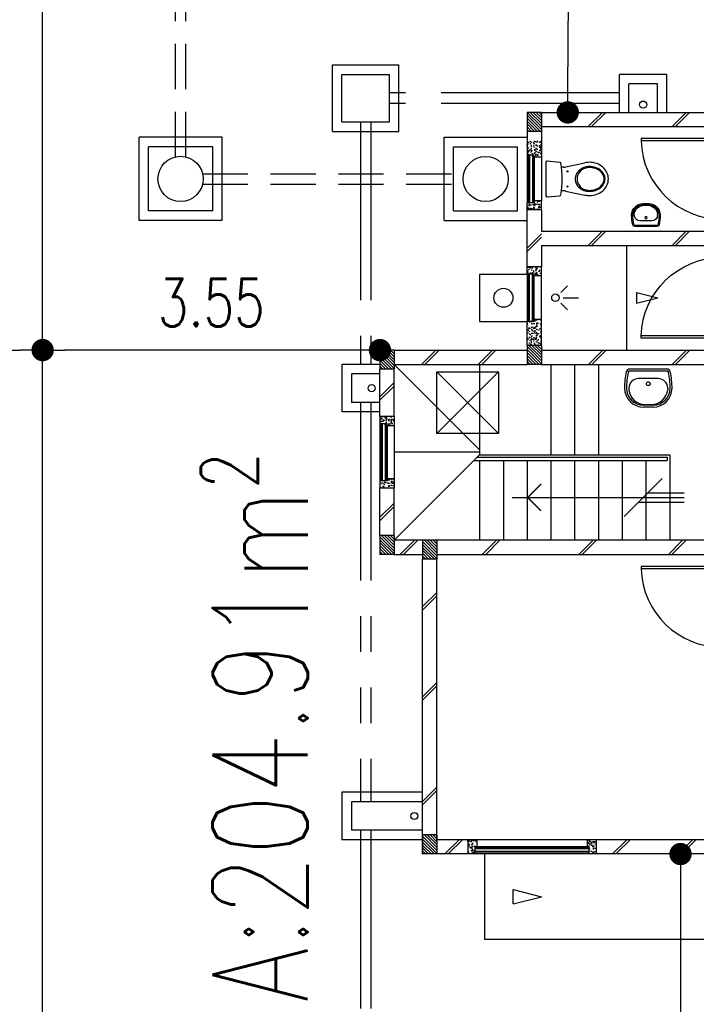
# Model space of a CAD drawing. Header units: millimetres. Extents: x 301 to 1479, y 491 to 1341.
# Tile 135 of 256: x 373 to 380, y 683 to 693. Entities that reach past the tile are written whole.
import ezdxf

# ---------------------------------------------------------------- set-up
doc = ezdxf.new("R2010")
doc.units = ezdxf.units.MM
doc.header["$LTSCALE"] = 1.5
doc.header["$MEASUREMENT"] = 0
for name, pattern in [('HIDDEN', [0.375, 0.25, -0.125]), ('HIDDEN2', [4.7625, 3.175, -1.5875]), ('PHANTOM2', [1.25, 0.625, -0.125, 0.125, -0.125, 0.125, -0.125])]:
    doc.linetypes.add(name, pattern=pattern)
for name, color, linetype in [('Blk', 7, 'Continuous'), ('Block', 46, 'Continuous'), ('boundary', 3, 'Continuous'), ('BULUS', 2, 'Continuous'), ('BWCN', 4, 'Continuous'), ('DIM', 6, 'Continuous'), ('DOOR', 3, 'Continuous'), ('Ele', 8, 'Continuous'), ('HATCH', 7, 'Continuous'), ('Hatch Col. C1 GF Ext.', 84, 'Continuous'), ('Hatch Stub Col', 251, 'Continuous'), ('Kerb', 251, 'Continuous'), ('P. Gully trap', 42, 'Continuous'), ('P. Sewr Manhole', 49, 'Continuous'), ('Paving Block', 251, 'Continuous'), ('PVC Pipe 110', 69, 'Continuous'), ('PVC RWP 75', 77, 'Continuous'), ('PVC Sewer Pipe 110', 24, 'Continuous'), ('SANIT', 8, 'Continuous'), ('TEXT', 7, 'Continuous'), ('WINDOW', 1, 'Continuous')]:
    doc.layers.add(name, color=color, linetype=linetype)
doc.styles.add('RS1', font='romans.shx', dxfattribs={"width": 0.75, "height": 0.5})
doc.styles.add('RS2', font='romans.shx', dxfattribs={"width": 0.75, "height": 1})
doc.dimstyles.new('Souillac5', dxfattribs={"dimscale": 0.5, "dimtxt": 0.5, "dimasz": 0.47, "dimexe": 0, "dimexo": 1, "dimgap": 0.5, "dimtad": 1, "dimzin": 0, "dimdsep": 46, "dimtxsty": 'RS1', "dimblk": 'DOT', "dimcen": 3, "dimse1": 1, "dimse2": 1, "dimclrd": 6, "dimclre": 6, "dimclrt": 7, "dimaunit": 1, "dimadec": 0, "dimazin": 0, "dimtfac": 1, "dimtofl": 0, "dimtmove": 1, "dimatfit": 3, "dimfxl": 1, "dimtolj": 1, "dimtzin": 0, "dimlwe": -1, "dimarcsym": 0})
pattern_1 = [(50, (427.129014, 162.062746), (0.071726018, -0.0062752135), [0.0075, -0.0825]), (355, (427.129014, 162.062746), (-0.013875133, 0.075219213), [0.006, -0.066]), (100.451444, (427.13499, 162.06222), (0.057850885, 0.068943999), [0.006374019, -0.070114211]), (46.1842, (427.12901, 162.08275), (0.106724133, -0.016551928), [0.01125, -0.12375]), (96.635635, (427.13791, 162.08137), (0.093466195, 0.09741186), [0.009561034, -0.105171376]), (351.184164, (427.12901, 162.08275), (0.093466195, 0.09741186), [0.009, -0.099]), (21, (427.139014, 162.077746), (0.059690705, -0.040261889), [0.0075, -0.0825]), (326, (427.139014, 162.077746), (0.024331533, 0.072515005), [0.006, -0.066]), (71.451445, (427.14399, 162.07439), (0.084022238, 0.032253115), [0.006374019, -0.070114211]), (37.5, (427.129014, 162.062746), (0.0012159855, 0.0332893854), [0, -0.0652, 0, -0.067, 0, -0.06625]), (7.5, (427.129014, 162.062746), (0.0263069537, 0.0394411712), [0, -0.0382, 0, -0.0637, 0, -0.02525]), (327.5, (427.106714, 162.062746), (0.0533822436, -0.0022554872), [0, -0.025, 0, -0.078, 0, -0.1035]), (317.5, (427.096714, 162.062746), (0.058318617, 0.010010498), [0, -0.0325, 0, -0.0518, 0, -0.0735])]
pattern_2 = [(50, (427.129014, 161.862746), (0.071726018, -0.0062752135), [0.0075, -0.0825]), (355, (427.129014, 161.862746), (-0.013875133, 0.075219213), [0.006, -0.066]), (100.451444, (427.13499, 161.86222), (0.057850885, 0.068943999), [0.006374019, -0.070114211]), (46.1842, (427.12901, 161.88275), (0.106724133, -0.016551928), [0.01125, -0.12375]), (96.635635, (427.13791, 161.88137), (0.093466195, 0.09741186), [0.009561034, -0.105171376]), (351.184164, (427.12901, 161.88275), (0.093466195, 0.09741186), [0.009, -0.099]), (21, (427.139014, 161.877746), (0.059690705, -0.040261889), [0.0075, -0.0825]), (326, (427.139014, 161.877746), (0.024331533, 0.072515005), [0.006, -0.066]), (71.451445, (427.14399, 161.87439), (0.084022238, 0.032253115), [0.006374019, -0.070114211]), (37.5, (427.129014, 161.862746), (0.0012159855, 0.0332893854), [0, -0.0652, 0, -0.067, 0, -0.06625]), (7.5, (427.129014, 161.862746), (0.0263069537, 0.0394411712), [0, -0.0382, 0, -0.0637, 0, -0.02525]), (327.5, (427.106714, 161.862746), (0.0533822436, -0.0022554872), [0, -0.025, 0, -0.078, 0, -0.1035]), (317.5, (427.096714, 161.862746), (0.058318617, 0.010010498), [0, -0.0325, 0, -0.0518, 0, -0.0735])]

# ---------------------------------------------------------------- blocks, each defined once
blk = doc.blocks.new('WC')
at = {"layer": 'SANIT'}
for p, q in [((-179, 0), (179, 0)), ((-189, -11), (-178, -142)), ((189, -11), (178, -142)), ((-127, -205), (-170, -408)), ((-125, -185), (-125, -161)), ((125, -185), (125, -161)), ((127, -205), (170, -408))]:
    blk.add_line(p, q, dxfattribs=at)
for points in [[(130, -455, 0.086378), (120, -397, 0.092622), (92, -349, 0.103078), (49, -316, 0.111925), (0, -305, 0.111925), (-49, -316, 0.103078), (-92, -349, 0.092622), (-120, -397, 0.086378), (-130, -455, 0.086378)], [(-175, -455, 0.087147), (-161, -533, 0.093047), (-124, -596, 0.102819), (-66, -640, 0.110985), (0, -655, 0.110985), (66, -640, 0.102819), (124, -596, 0.093047), (161, -533, 0.087147), (175, -455, 0.052217), (170, -408, 0.093047)], [(-170, -408, 0.052217), (-175, -455, 0.087147)], [(120, -455, 0.091554), (111, -405, 0.095342), (85, -363, 0.101238), (45, -335, 0.105842), (0, -325, 0.105842), (-45, -335, 0.101238), (-85, -363, 0.095342), (-111, -405, 0.091554), (-120, -455, 0.091554)], [(-130, -455, 0.079027), (-120, -520, 0.088191), (-92, -572, 0.105253), (-48, -608, 0.121599), (0, -620, 0.121599), (48, -608, 0.105253), (92, -572, 0.088191), (120, -520, 0.079027), (130, -455, 0.079027)], [(-120, -455, 0.077736), (-110, -516, 0.087342), (-85, -565, 0.105569), (-44, -599, 0.12344), (0, -610, 0.12344), (44, -599, 0.105569), (85, -565, 0.087342), (110, -516, 0.077736), (120, -455, 0.077736)]]:
    blk.add_lwpolyline(points, format="xyb", dxfattribs=at)
for centre in [(-80, -225), (80, -225)]:
    blk.add_circle(centre, 6, dxfattribs=at)
for centre, radius, start, end in [((-179, -10), 10, 90, 185.0425), ((179, -10), 10, 354.9575, 90), ((-163, -140), 15, 185.0425, 259.608), ((0, 746), 916, 259.608, 280.392), ((-225, -185), 100, 348.0437, 0), ((225, -185), 100, 180, 191.9563), ((163, -140), 15, 280.392, 354.9575)]:
    blk.add_arc(centre, radius, start, end, dxfattribs=at)
blk = doc.blocks.new('Wh1')
at = {"layer": 'SANIT'}
for p, q in [((197, 0), (-197, 0)), ((197, -20), (-197, -20)), ((105, -100), (-105, -100)), ((-205, -200), (-205, -217)), ((205, -200), (205, -217)), ((50, -380), (-50, -380)), ((50, -400), (-50, -400)), ((-30, -373), (30, -373))]:
    blk.add_line(p, q, dxfattribs=at)
blk.add_circle((0, -154), 20, dxfattribs=at)
for centre, radius, start, end in [((0, -200), 250, 180, 180), ((0, -200), 250, 0, 0), ((-197, -35), 35, 90, 167.7776), ((197, -35), 35, 12.2224, 90), ((567, -201), 817, 167.7776, 179.9598), ((567, -201), 797, 167.7776, 179.9598), ((-197, -35), 15, 90, 167.7776), ((-105, -200), 100, 90, 180), ((105, -200), 100, 0, 90), ((197, -35), 15, 12.2224, 90), ((-567, -201), 797, 0.0402, 12.2224), ((-567, -201), 817, 0.0402, 12.2224), ((-50, -200), 200, 180, 270), ((-50, -200), 180, 180, 270), ((50, -200), 180, 270, 0), ((50, -200), 200, 270, 0), ((-30, -197), 176, 186.7076, 270.013), ((30, -197), 176, 269.987, 353.2924)]:
    blk.add_arc(centre, radius, start, end, dxfattribs=at)
blk = doc.blocks.new('Dr900')
at = {"layer": 'DOOR'}
for p, q in [((-50, 0), (-50, 850)), ((-25, 850), (-50, 850)), ((-25, 0), (-25, 850)), ((-25, 0), (-50, 0))]:
    blk.add_line(p, q, dxfattribs=at)
blk.add_arc((-24, 0), 851, 91.728, 179.9822, dxfattribs=at)
blk = doc.blocks.new('SSSU-D3')
at = {"layer": 'HATCH'}
h = blk.add_hatch(dxfattribs=at)
h.set_pattern_fill('ANSI31', color=256, scale=0.175, angle=630)
h.set_pattern_definition([(315, (-126.973914, 34.886787), (0.015467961, 0.015467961), [])])
h.paths.add_polyline_path([(-0.45, 5.1), (-0.3, 5.1), (-0.3, 5.3), (-0.45, 5.3)])
h = blk.add_hatch(dxfattribs=at)
h.set_pattern_fill('ANSI31', color=256, scale=0.175, angle=630)
h.set_pattern_definition([(315, (-125.423914, 34.936787), (0.015467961, 0.015467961), [])])
h.paths.add_polyline_path([(1.1, 5.15), (1.25, 5.15), (1.25, 5.35), (1.1, 5.35)])
h = blk.add_hatch(dxfattribs=at)
h.set_pattern_fill('ANSI31', color=256, scale=0.175, angle=630)
h.set_pattern_definition([(315, (-126.973914, 32.936787), (0.015467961, 0.015467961), [])])
h.paths.add_polyline_path([(-0.45, 3.15), (-0.3, 3.15), (-0.3, 3.35), (-0.45, 3.35)])
h = blk.add_hatch(dxfattribs=at)
h.set_pattern_fill('ANSI31', color=256, scale=0.175, angle=630)
h.set_pattern_definition([(315, (-126.523914, 32.886787), (0.015467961, 0.015467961), [])])
h.paths.add_polyline_path([(0, 3.1), (0.15, 3.1), (0.15, 3.3), (0, 3.3)])
h = blk.add_hatch(dxfattribs=at)
h.set_pattern_fill('ANSI31', color=256, scale=0.175, angle=630)
h.set_pattern_definition([(315, (-126.523914, 29.786787), (0.015467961, 0.015467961), [])])
h.paths.add_polyline_path([(0, 0), (0.15, 0), (0.15, 0.2), (0, 0.2)])
at = {"layer": 'Hatch Col. C1 GF Ext.'}
h = blk.add_hatch(dxfattribs=at)
h.set_pattern_fill('ANSI31', color=256, scale=0.175, angle=-90)
h.set_pattern_definition([(315, (448.28546, 157.028336), (0.0154679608, 0.0154679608), [])])
h.paths.add_polyline_path([(1.1, 7.6), (1.25, 7.6), (1.25, 7.8), (1.1, 7.8)])
at = {"layer": 'Hatch Stub Col', "linetype": 'ByBlock'}
h = blk.add_hatch(dxfattribs=at)
h.set_pattern_fill('AR-CONC', color=256, scale=0.01, angle=720)
h.set_pattern_definition(pattern_1)
h.paths.add_polyline_path([(1.175, 7.35), (1.175, 7.33), (1.25, 7.33), (1.25, 7.5), (1.1, 7.5), (1.1, 7.35)])
h = blk.add_hatch(dxfattribs=at)
h.set_pattern_fill('AR-CONC', color=256, scale=0.01, angle=720)
h.set_pattern_definition(pattern_1)
h.paths.add_polyline_path([(1.25, 6.775), (1.25, 6.87), (1.175, 6.87), (1.175, 6.85), (1.1, 6.85), (1.1, 6.775)])
h = blk.add_hatch(dxfattribs=at)
h.set_pattern_fill('AR-CONC', color=256, scale=0.01, angle=720)
h.set_pattern_definition([(50, (427.129014, 162.012746), (0.071726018, -0.0062752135), [0.0075, -0.0825]), (355, (427.129014, 162.012746), (-0.013875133, 0.075219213), [0.006, -0.066]), (100.451444, (427.13499, 162.01222), (0.057850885, 0.068943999), [0.006374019, -0.070114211]), (46.1842, (427.12901, 162.03275), (0.106724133, -0.016551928), [0.01125, -0.12375]), (96.635635, (427.13791, 162.03137), (0.093466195, 0.09741186), [0.009561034, -0.105171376]), (351.184164, (427.12901, 162.03275), (0.093466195, 0.09741186), [0.009, -0.099]), (21, (427.139014, 162.027746), (0.059690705, -0.040261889), [0.0075, -0.0825]), (326, (427.139014, 162.027746), (0.024331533, 0.072515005), [0.006, -0.066]), (71.451445, (427.14399, 162.02439), (0.084022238, 0.032253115), [0.006374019, -0.070114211]), (37.5, (427.129014, 162.012746), (0.0012159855, 0.0332893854), [0, -0.0652, 0, -0.067, 0, -0.06625]), (7.5, (427.129014, 162.012746), (0.0263069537, 0.0394411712), [0, -0.0382, 0, -0.0637, 0, -0.02525]), (327.5, (427.106714, 162.012746), (0.0533822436, -0.0022554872), [0, -0.025, 0, -0.078, 0, -0.1035]), (317.5, (427.096714, 162.012746), (0.058318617, 0.010010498), [0, -0.0325, 0, -0.0518, 0, -0.0735])])
h.paths.add_polyline_path([(1.175, 6.1), (1.175, 6.08), (1.25, 6.08), (1.25, 6.175), (1.1, 6.175), (1.1, 6.1)])
h = blk.add_hatch(dxfattribs=at)
h.set_pattern_fill('AR-CONC', color=256, scale=0.01, angle=720)
h.set_pattern_definition([(50, (466.11162, 47.178006), (0.071726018, -0.0062752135), [0.0075, -0.0825]), (355, (466.11162, 47.17801), (-0.013875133, 0.075219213), [0.006, -0.066]), (100.451444, (466.1176, 47.17748), (0.057850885, 0.068943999), [0.006374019, -0.070114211]), (46.1842, (466.11162, 47.19801), (0.106724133, -0.016551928), [0.01125, -0.12375]), (96.635635, (466.12051, 47.19663), (0.093466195, 0.09741186), [0.009561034, -0.105171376]), (351.184164, (466.11162, 47.19801), (0.093466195, 0.09741186), [0.009, -0.099]), (21, (466.12162, 47.193006), (0.059690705, -0.040261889), [0.0075, -0.0825]), (326, (466.12162, 47.19301), (0.024331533, 0.072515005), [0.006, -0.066]), (71.451445, (466.126594, 47.18965), (0.084022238, 0.032253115), [0.006374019, -0.070114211]), (37.5, (466.11162, 47.178006), (0.0012159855, 0.0332893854), [0, -0.0652, 0, -0.067, 0, -0.06625]), (7.5, (466.11162, 47.178006), (0.0263069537, 0.0394411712), [0, -0.0382, 0, -0.0637, 0, -0.02525]), (327.5, (466.08932, 47.178006), (0.0533822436, -0.0022554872), [0, -0.025, 0, -0.078, 0, -0.1035]), (317.5, (466.07932, 47.178006), (0.058318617, 0.010010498), [0, -0.0325, 0, -0.0518, 0, -0.0735])])
h.paths.add_polyline_path([(1.25, 5.62), (1.175, 5.62), (1.175, 5.6), (1.1, 5.6), (1.1, 5.35), (1.25, 5.35)])
h = blk.add_hatch(dxfattribs=at)
h.set_pattern_fill('AR-CONC', color=256, scale=0.01, angle=720)
h.set_pattern_definition(pattern_2)
h.paths.add_polyline_path([(-0.3, 4.6), (-0.45, 4.6), (-0.45, 4.525), (-0.375, 4.525), (-0.375, 4.505), (-0.3, 4.505)])
h = blk.add_hatch(dxfattribs=at)
h.set_pattern_fill('AR-CONC', color=256, scale=0.01, angle=720)
h.set_pattern_definition(pattern_2)
h.paths.add_polyline_path([(-0.3, 3.945), (-0.375, 3.945), (-0.375, 3.925), (-0.45, 3.925), (-0.45, 3.85), (-0.3, 3.85)])
h = blk.add_hatch(dxfattribs=at)
h.set_pattern_fill('AR-CONC', color=256, scale=0.01, angle=720)
h.set_pattern_definition(pattern_2)
h.paths.add_polyline_path([(0.57, 0.15), (0.475, 0.15), (0.475, 0), (0.55, 0), (0.55, 0.075), (0.57, 0.075)])
h = blk.add_hatch(dxfattribs=at)
h.set_pattern_fill('AR-CONC', color=256, scale=0.01, angle=720)
h.set_pattern_definition(pattern_2)
h.paths.add_polyline_path([(1.825, 0.15), (1.73, 0.15), (1.73, 0.075), (1.75, 0.075), (1.75, 0), (1.825, 0)])
at = {"layer": 'Block', "linetype": 'ByBlock'}
for p, q in [((1.25, 7.8), (3.15, 7.8)), ((1.25, 7.65), (3.15, 7.65)), ((1.1, 6.175), (1.1, 6.775)), ((1.25, 6.775), (1.25, 6.55)), ((1.25, 6.55), (3.3, 6.55)), ((1.25, 6.4), (3.3, 6.4)), ((1.25, 6.4), (1.25, 6.175)), ((-0.3, 5.3), (1.1, 5.3)), ((1.25, 5.3), (3.15, 5.3)), ((-0.45, 4.6), (-0.45, 5.1)), ((-0.3, 5.15), (1.1, 5.15)), ((-0.3, 4.6), (-0.3, 5.1)), ((1.25, 5.15), (3.15, 5.15)), ((-0.45, 3.35), (-0.45, 3.85)), ((-0.3, 3.35), (-0.3, 3.85)), ((0, 3.3), (-0.3, 3.3)), ((3.15, 3.3), (0.15, 3.3)), ((-0.3, 3.15), (0, 3.15)), ((0.15, 3.15), (3.15, 3.15)), ((0, 0), (0, 3.1)), ((0.15, 0.15), (0.15, 3.1)), ((0.475, 0.15), (0.15, 0.15)), ((3.15, 0.15), (1.825, 0.15)), ((0.475, 0), (0.15, 0)), ((3.15, 0), (1.825, 0))]:
    blk.add_line(p, q, dxfattribs=at)
at = {"layer": 'BULUS', "linetype": 'ByBlock'}
for p, q in [((0.575, 4.175), (2.575, 4.175)), ((2.575, 4.175), (2.575, 4.14)), ((0.54, 4.14), (2.575, 4.14))]:
    blk.add_line(p, q, dxfattribs=at)
at = {"layer": 'BWCN'}
for p, q in [((1.25, 7.8), (1.1, 7.8)), ((1.1, 7.8), (1.1, 7.6)), ((1.25, 7.8), (1.25, 7.6)), ((1.25, 7.6), (1.1, 7.6)), ((1.1, 7.6), (1.1, 7.35)), ((1.25, 7.6), (1.25, 7.33)), ((1.175, 7.35), (1.1, 7.35)), ((1.175, 7.33), (1.175, 7.35)), ((1.25, 7.33), (1.175, 7.33)), ((1.1, 6.775), (1.1, 6.85)), ((1.175, 6.85), (1.1, 6.85)), ((1.25, 6.87), (1.175, 6.87)), ((1.175, 6.87), (1.175, 6.85)), ((1.25, 6.775), (1.25, 6.87)), ((1.25, 6.775), (1.1, 6.775)), ((1.1, 6.1), (1.1, 6.175)), ((1.25, 6.175), (1.1, 6.175)), ((1.25, 6.08), (1.25, 6.175)), ((1.175, 6.1), (1.1, 6.1)), ((1.175, 6.08), (1.175, 6.1)), ((1.25, 6.08), (1.175, 6.08)), ((1.175, 5.6), (1.1, 5.6)), ((1.1, 5.35), (1.1, 5.6)), ((1.25, 5.62), (1.175, 5.62)), ((1.175, 5.62), (1.175, 5.6)), ((1.25, 5.35), (1.25, 5.62)), ((-0.3, 5.3), (-0.45, 5.3)), ((-0.45, 5.3), (-0.45, 5.1)), ((-0.3, 5.3), (-0.3, 5.1)), ((1.25, 5.35), (1.1, 5.35)), ((1.1, 5.35), (1.1, 5.15)), ((1.25, 5.35), (1.25, 5.15)), ((-0.3, 5.1), (-0.45, 5.1)), ((1.25, 5.15), (1.1, 5.15)), ((-0.45, 4.6), (-0.45, 4.525)), ((-0.3, 4.6), (-0.3, 4.505)), ((-0.375, 4.525), (-0.45, 4.525)), ((-0.375, 4.505), (-0.375, 4.525)), ((-0.3, 4.505), (-0.375, 4.505)), ((-0.3, 3.945), (-0.375, 3.945)), ((-0.375, 3.945), (-0.375, 3.925)), ((-0.3, 3.945), (-0.3, 3.85)), ((-0.375, 3.925), (-0.45, 3.925)), ((-0.45, 3.925), (-0.45, 3.85)), ((-0.3, 3.35), (-0.45, 3.35)), ((-0.45, 3.35), (-0.45, 3.15)), ((-0.3, 3.35), (-0.3, 3.15)), ((0.15, 3.3), (0, 3.3)), ((0, 3.3), (0, 3.1)), ((0.15, 3.3), (0.15, 3.1)), ((-0.3, 3.15), (-0.45, 3.15)), ((0.15, 3.1), (0, 3.1)), ((0.15, 0.2), (0, 0.2)), ((0, 0.2), (0, 0)), ((0.15, 0.2), (0.15, 0)), ((0.475, 0.15), (0.475, 0)), ((0.57, 0.15), (0.475, 0.15)), ((0.57, 0.15), (0.57, 0.075)), ((1.73, 0.15), (1.73, 0.075)), ((1.825, 0.15), (1.73, 0.15)), ((1.825, 0.15), (1.825, 0)), ((0.15, 0), (0, 0)), ((0.55, 0), (0.475, 0)), ((0.55, 0.075), (0.55, 0)), ((0.57, 0.075), (0.55, 0.075)), ((1.73, 0.075), (1.75, 0.075)), ((1.75, 0.075), (1.75, 0)), ((1.825, 0), (1.75, 0))]:
    blk.add_line(p, q, dxfattribs=at)
at = {"layer": 'BWCN', "linetype": 'ByBlock'}
for p, q in [((-0.3, 4.6), (-0.45, 4.6)), ((-0.45, 3.85), (-0.3, 3.85))]:
    blk.add_line(p, q, dxfattribs=at)
at = {"layer": 'Ele'}
for p, q in [((1.296, 7.8), (2.171, 7.8)), ((1.1, 7.35), (1.1, 6.85)), ((1.11, 7.35), (1.11, 6.85)), ((1.17, 7.35), (1.17, 6.85)), ((1.175, 7.33), (1.175, 6.87)), ((1.25, 7.33), (1.25, 6.87)), ((2.15, 5.3), (2.15, 6.4)), ((1.1, 6.1), (1.1, 5.6)), ((1.11, 5.6), (1.11, 6.1)), ((1.17, 5.6), (1.17, 6.1)), ((1.175, 5.62), (1.175, 6.08)), ((1.25, 5.62), (1.25, 6.08)), ((1.455, 5.907), (1.525, 5.977)), ((1.478, 5.85), (1.639, 5.85)), ((1.455, 5.793), (1.525, 5.723)), ((1.35, 5.15), (1.35, 4.2)), ((1.6, 5.15), (1.6, 4.2)), ((1.85, 5.15), (1.85, 4.2)), ((-0.45, 4.525), (-0.45, 3.925)), ((-0.44, 4.525), (-0.44, 3.925)), ((-0.38, 4.525), (-0.38, 3.925)), ((-0.375, 4.505), (-0.375, 3.945)), ((-0.3, 4.505), (-0.3, 3.945)), ((0.6, 4.2), (2.6, 4.2)), ((2.6, 4.2), (2.6, 3.3)), ((0.6, 4.14), (0.6, 3.3)), ((0.85, 4.14), (0.85, 3.3)), ((1.1, 4.14), (1.1, 3.3)), ((1.35, 4.14), (1.35, 3.3)), ((1.6, 4.14), (1.6, 3.3)), ((1.85, 4.14), (1.85, 3.3)), ((2.1, 4.14), (2.1, 3.3)), ((2.35, 4.14), (2.35, 3.3)), ((2.12, 3.55), (2.52, 3.95)), ((0.941, 3.75), (2.753, 3.75)), ((2.37, 3.8), (2.753, 3.8)), ((2.27, 3.7), (2.753, 3.7)), ((1.73, 0.15), (0.57, 0.15)), ((1.75, 0.07), (0.55, 0.07)), ((1.75, 0.01), (0.55, 0.01)), ((1.73, 0.075), (0.57, 0.075)), ((1.75, 0), (0.55, 0)), ((0.65, 0), (0.65, -0.9)), ((4.3, -0.9), (0.65, -0.9))]:
    blk.add_line(p, q, dxfattribs=at)
at = {"layer": 'Ele', "linetype": 'HIDDEN', "ltscale": 10}
for p, q in [((-0.3, 5.15), (0.6, 4.25)), ((0.6, 5.15), (0.6, 4.2)), ((0.6, 4.225), (-0.3, 4.225)), ((-0.3, 3.3), (0.6, 4.2))]:
    blk.add_line(p, q, dxfattribs=at)
at = {"layer": 'Ele', "linetype": 'ByBlock'}
blk.add_line((0.952, -0.525), (0.952, -0.375), dxfattribs=at)
at = {"layer": 'Ele', "const_width": 0.015}
blk.add_lwpolyline([(1.247, 3.891), (1.105, 3.75), (1.247, 3.609)], dxfattribs=at)
at = {"layer": 'Ele'}
blk.add_circle((1.398, 5.85), 0.04, dxfattribs=at)
at = {"layer": 'HATCH'}
for p, q in [((1.742, 7.65), (1.892, 7.8)), ((1.778, 7.65), (1.928, 7.8)), ((2.625, 7.65), (2.775, 7.8)), ((2.66, 7.65), (2.81, 7.8)), ((1.742, 6.4), (1.892, 6.55)), ((1.778, 6.4), (1.928, 6.55)), ((2.625, 6.4), (2.775, 6.55)), ((2.66, 6.4), (2.81, 6.55)), ((1.1, 6.371), (1.25, 6.521)), ((1.1, 6.336), (1.25, 6.486)), ((-0.012, 5.15), (0.138, 5.3)), ((0.023, 5.15), (0.173, 5.3)), ((0.586, 5.15), (0.736, 5.3)), ((0.622, 5.15), (0.772, 5.3)), ((1.746, 5.15), (1.896, 5.3)), ((1.781, 5.15), (1.931, 5.3)), ((2.628, 5.15), (2.778, 5.3)), ((2.663, 5.15), (2.813, 5.3)), ((-0.45, 4.808), (-0.3, 4.958)), ((-0.45, 4.772), (-0.3, 4.922)), ((-0.45, 3.541), (-0.3, 3.691)), ((-0.45, 3.505), (-0.3, 3.655)), ((-0.236, 3.15), (-0.086, 3.3)), ((-0.201, 3.15), (-0.051, 3.3)), ((0.628, 3.15), (0.778, 3.3)), ((0.664, 3.15), (0.814, 3.3)), ((1.645, 3.15), (1.795, 3.3)), ((1.68, 3.15), (1.83, 3.3)), ((2.586, 3.15), (2.736, 3.3)), ((2.622, 3.15), (2.772, 3.3)), ((0, 2.602), (0.15, 2.752)), ((0, 2.566), (0.15, 2.716)), ((0, 1.653), (0.15, 1.803)), ((0, 1.617), (0.15, 1.767)), ((0, 0.552), (0.15, 0.702)), ((0, 0.517), (0.15, 0.667)), ((0.234, 0), (0.384, 0.15)), ((0.27, 0), (0.42, 0.15)), ((1.998, 0), (2.148, 0.15)), ((2.034, 0), (2.184, 0.15)), ((2.69, 0), (2.84, 0.15)), ((2.725, 0), (2.875, 0.15))]:
    blk.add_line(p, q, dxfattribs=at)
at = {"layer": 'Kerb'}
for p, q in [((-0.95, 8.3), (-0.25, 8.3)), ((-0.95, 7.6), (-0.95, 8.3)), ((-0.25, 7.6), (-0.25, 8.3)), ((-0.85, 8.2), (-0.35, 8.2)), ((-0.85, 7.7), (-0.85, 8.2)), ((-0.35, 7.7), (-0.35, 8.2)), ((2.571, 8.2), (2.071, 8.2)), ((2.071, 7.8), (2.071, 8.2)), ((2.571, 7.8), (2.571, 8.2)), ((2.171, 7.8), (2.171, 8.1)), ((2.471, 8.1), (2.171, 8.1)), ((2.471, 7.8), (2.471, 8.1)), ((-0.85, 7.7), (-0.35, 7.7)), ((-0.95, 7.6), (-0.25, 7.6)), ((-2.985, 6.663), (-2.985, 7.538)), ((-2.11, 7.538), (-2.985, 7.538)), ((-2.11, 6.663), (-2.11, 7.538)), ((0.225, 6.663), (0.225, 7.538)), ((0.225, 7.538), (1.1, 7.538)), ((-2.885, 6.763), (-2.885, 7.438)), ((-2.21, 7.438), (-2.885, 7.438)), ((-2.21, 6.763), (-2.21, 7.438)), ((0.325, 6.763), (0.325, 7.438)), ((0.325, 7.438), (1, 7.438)), ((1, 6.763), (1, 7.438)), ((-2.21, 6.763), (-2.885, 6.763)), ((0.325, 6.763), (1, 6.763)), ((-2.11, 6.663), (-2.985, 6.663)), ((0.225, 6.663), (1.1, 6.663)), ((0.6, 6.1), (1.1, 6.1)), ((0.6, 6.1), (0.6, 5.6)), ((0.6, 5.6), (1.1, 5.6)), ((-0.85, 5.15), (-0.85, 4.65)), ((-0.45, 5.15), (-0.85, 5.15)), ((-0.75, 5.05), (-0.75, 4.75)), ((-0.45, 5.05), (-0.75, 5.05)), ((-0.45, 4.75), (-0.75, 4.75)), ((-0.45, 4.65), (-0.85, 4.65)), ((-0.85, 0.65), (-0.85, 0.15)), ((0, 0.65), (-0.85, 0.65)), ((-0.75, 0.55), (-0.75, 0.25)), ((0, 0.55), (-0.75, 0.55)), ((0, 0.25), (-0.75, 0.25)), ((0, 0.15), (-0.85, 0.15))]:
    blk.add_line(p, q, dxfattribs=at)
at = {"layer": 'P. Gully trap'}
blk.add_circle((0.85, 5.85), 0.1, dxfattribs=at)
at = {"layer": 'P. Sewr Manhole'}
for centre, radius in [((-2.548, 7.1), 0.238), ((0.663, 7.1), 0.237)]:
    blk.add_circle(centre, radius, dxfattribs=at)
at = {"layer": 'Paving Block', "linetype": 'ByBlock'}
for p, q in [((2.252, 5.906), (2.252, 5.794)), ((2.252, 5.906), (2.477, 5.85)), ((2.252, 5.794), (2.477, 5.85)), ((0.952, -0.375), (1.252, -0.45)), ((0.952, -0.525), (1.252, -0.45))]:
    blk.add_line(p, q, dxfattribs=at)
at = {"layer": 'PVC Pipe 110', "linetype": 'PHANTOM2', "ltscale": 2}
for p, q in [((2.071, 8.005), (-0.35, 8.005)), ((2.071, 7.895), (-0.35, 7.895)), ((-0.655, 7.7), (-0.655, 5.15)), ((-0.545, 7.7), (-0.545, 5.15)), ((-0.655, 4.75), (-0.655, 0.55)), ((-0.545, 4.75), (-0.545, 0.55)), ((-0.655, 0.25), (-0.655, -2.15)), ((-0.545, 0.25), (-0.545, -2.15))]:
    blk.add_line(p, q, dxfattribs=at)
at = {"layer": 'PVC RWP 75'}
for centre in [(2.321, 7.882), (-0.537, 4.9), (-0.087, 0.4)]:
    blk.add_circle(centre, 0.0375, dxfattribs=at)
at = {"layer": 'PVC Sewer Pipe 110', "linetype": 'HIDDEN2', "ltscale": 0.1}
for p, q in [((-2.603, 7.331), (-2.603, 10.569)), ((-2.493, 7.331), (-2.493, 10.569)), ((-2.316, 7.155), (0.431, 7.155)), ((-2.316, 7.045), (0.431, 7.045))]:
    blk.add_line(p, q, dxfattribs=at)
at = {"layer": 'SANIT', "linetype": 'HIDDEN2', "ltscale": 100}
for p, q in [((0.15, 5.072), (0.8, 5.072)), ((0.15, 4.422), (0.15, 5.072)), ((0.15, 5.072), (0.8, 4.422)), ((0.8, 5.072), (0.15, 4.422)), ((0.8, 5.072), (0.8, 4.422)), ((0.8, 4.422), (0.15, 4.422))]:
    blk.add_line(p, q, dxfattribs=at)
at = {"layer": 'WINDOW', "linetype": 'HIDDEN2', "ltscale": 0.5}
for p, q in [((1.125, 7.35), (1.125, 6.85)), ((1.155, 7.35), (1.155, 6.85)), ((1.125, 5.6), (1.125, 6.1)), ((1.155, 5.6), (1.155, 6.1)), ((-0.425, 4.525), (-0.425, 3.925)), ((-0.395, 4.525), (-0.395, 3.925))]:
    blk.add_line(p, q, dxfattribs=at)
at = {"layer": 'WINDOW'}
for p, q in [((1.75, 0.055), (0.55, 0.055)), ((1.75, 0.025), (0.55, 0.025))]:
    blk.add_line(p, q, dxfattribs=at)
at = {"layer": 'DOOR', "yscale": 0.001, "zscale": 0.001, "rotation": 90}
for p, xscale in [((3.15, 7.55), 0.001), ((3.15, 5.4), -0.001), ((3.15, 3.05), 0.001)]:
    blk.add_blockref('Dr900', p, dxfattribs=dict(at, xscale=xscale))
at = {"layer": 'SANIT', "xscale": 0.001, "yscale": 0.001, "zscale": 0.001, "rotation": 89.99999999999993}
blk.add_blockref('WC', (1.3, 7.1), dxfattribs=at)
at = {"layer": 'WINDOW', "linetype": 'ByBlock', "xscale": -0.0006, "yscale": 0.0006, "zscale": 0.0006, "rotation": 180}
blk.add_blockref('Wh1', (2.35, 6.6), dxfattribs=at)
at = {"layer": 'WINDOW', "linetype": 'ByBlock', "xscale": 0.001, "yscale": 0.001, "zscale": 0.001}
blk.add_blockref('Wh1', (2.375, 5.1), dxfattribs=at)
blk = doc.blocks.new('_DOT')
at = {"color": 0, "linetype": 'ByBlock'}
blk.add_line((-0.5, 0), (-1, 0), dxfattribs=at)
at = {"color": 0, "linetype": 'ByBlock', "const_width": 0.5}
blk.add_lwpolyline([(-0.25, 0, 1), (0.25, 0, 1)], format="xyb", close=True, dxfattribs=at)
blk = doc.blocks.new('*D218')
at = {"layer": 'DEFPOINTS', "color": 0, "transparency": 16777216}
for p in [(369.534, 689.626), (373.084, 689.626), (373.084, 689.626)]:
    blk.add_point(p, dxfattribs=at)
at = {"layer": 'DIM', "color": 6, "lineweight": -2, "transparency": 16777216}
blk.add_line((369.769, 689.626), (372.849, 689.626), dxfattribs=at)
at = {"layer": 'DIM', "color": 6, "lineweight": -2, "transparency": 16777216, "xscale": 0.235, "yscale": 0.235, "zscale": 0.235, "rotation": 180}
blk.add_blockref('_DOT', (369.534, 689.626), dxfattribs=at)
at = {"layer": 'DIM', "color": 6, "lineweight": -2, "transparency": 16777216, "xscale": 0.235, "yscale": 0.235, "zscale": 0.235}
blk.add_blockref('_DOT', (373.084, 689.626), dxfattribs=at)
at = {"layer": 'DIM', "color": 7, "transparency": 16777216, "insert": (371.309, 690.126), "char_height": 0.5, "attachment_point": 5, "style": 'RS1'}
blk.add_mtext('\\A1;3.55', dxfattribs=at)
blk = doc.blocks.new('*D219')
at = {"layer": 'DEFPOINTS', "color": 0, "transparency": 16777216}
for p in [(373.084, 689.626), (373.084, 689.626), (376.634, 689.626)]:
    blk.add_point(p, dxfattribs=at)
at = {"layer": 'DIM', "color": 6, "lineweight": -2, "transparency": 16777216}
blk.add_line((376.399, 689.626), (373.319, 689.626), dxfattribs=at)
at = {"layer": 'DIM', "color": 6, "lineweight": -2, "transparency": 16777216, "xscale": 0.235, "yscale": 0.235, "zscale": 0.235, "rotation": 180}
blk.add_blockref('_DOT', (373.084, 689.626), dxfattribs=at)
at = {"layer": 'DIM', "color": 6, "lineweight": -2, "transparency": 16777216, "xscale": 0.235, "yscale": 0.235, "zscale": 0.235}
blk.add_blockref('_DOT', (376.634, 689.626), dxfattribs=at)
at = {"layer": 'DIM', "color": 7, "transparency": 16777216, "insert": (374.859, 690.126), "char_height": 0.5, "attachment_point": 5, "style": 'RS1'}
blk.add_mtext('\\A1;3.55', dxfattribs=at)
blk = doc.blocks.new('*D220')
at = {"layer": 'DEFPOINTS', "color": 0, "transparency": 16777216}
for p in [(379.798, 684.326), (379.798, 678.769), (379.798, 678.769)]:
    blk.add_point(p, dxfattribs=at)
at = {"layer": 'DIM', "color": 6, "lineweight": -2, "transparency": 16777216}
blk.add_line((379.798, 684.091), (379.798, 679.004), dxfattribs=at)
at = {"layer": 'DIM', "color": 6, "lineweight": -2, "transparency": 16777216, "xscale": 0.235, "yscale": 0.235, "zscale": 0.235}
for p, rotation in [((379.798, 684.326), 90), ((379.798, 678.769), 270)]:
    blk.add_blockref('_DOT', p, dxfattribs=dict(at, rotation=rotation))
at = {"layer": 'DIM', "color": 7, "transparency": 16777216, "insert": (379.298, 681.548), "char_height": 0.5, "attachment_point": 5, "rotation": 90, "style": 'RS1'}
blk.add_mtext('\\A1;5.56', dxfattribs=at)
blk = doc.blocks.new('*D244')
at = {"layer": 'DEFPOINTS', "color": 0, "transparency": 16777216}
for p in [(378.653, 698.376), (378.653, 698.376), (378.611, 692.126)]:
    blk.add_point(p, dxfattribs=at)
at = {"layer": 'DIM', "color": 6, "lineweight": -2, "transparency": 16777216}
blk.add_line((378.613, 692.361), (378.651, 698.141), dxfattribs=at)
at = {"layer": 'DIM', "color": 6, "lineweight": -2, "transparency": 16777216, "xscale": 0.235, "yscale": 0.235, "zscale": 0.235}
for p, rotation in [((378.653, 698.376), 89.6213605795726), ((378.611, 692.126), 269.6213605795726)]:
    blk.add_blockref('_DOT', p, dxfattribs=dict(at, rotation=rotation))
at = {"layer": 'DIM', "color": 7, "transparency": 16777216, "insert": (379.255, 697.444), "char_height": 0.5, "attachment_point": 5, "rotation": 89.6214, "style": 'RS1'}
blk.add_mtext('\\A1;6.25', dxfattribs=at)

msp = doc.modelspace()

# ---------------------------------------------------------------- linework, layer by layer
at = {"layer": 'boundary', "linetype": 'Continuous'}
msp.add_line((373.0836, 678.769), (373.0836, 698.4126), dxfattribs=at)

# ---------------------------------------------------------------- block references
at = {"layer": 'Blk'}
msp.add_blockref('SSSU-D3', (377.0836, 684.3262), dxfattribs=at)

# ---------------------------------------------------------------- texts
at = {"layer": 'TEXT', "style": 'RS2', "width": 0.75}
msp.add_text('A:204.91m²', height=1, rotation=89.98956, dxfattribs=at).set_placement((375.8729, 682.7665))

# ---------------------------------------------------------------- dimensions: what is measured, and where the dimension line sits
at = {"layer": 'DIM'}
dim = msp.add_linear_dim(base=(378.6527, 698.3758), p1=(378.6114, 692.1262), p2=(378.6527, 698.3758), angle=89.62136, dimstyle='Souillac5', override={"dimtmove": 2}, dxfattribs=at)
dim.commit()
dim.dimension.update_dxf_attribs({"geometry": '*D244', "text_midpoint": (379.2553, 697.4436), "dimtype": 161})
for p1, picture, middle in [((369.5336, 689.6262), '*D218', (371.3086, 690.1262)), ((376.6336, 689.6262), '*D219', (374.8586, 690.1262))]:
    dim = msp.add_linear_dim(base=(373.0836, 689.6262), p1=p1, p2=(373.0836, 689.6262), dimstyle='Souillac5', dxfattribs=at)
    dim.commit()
    dim.dimension.update_dxf_attribs({"geometry": picture, "text_midpoint": middle})
dim = msp.add_linear_dim(base=(379.798, 678.769), p1=(379.798, 684.3262), p2=(379.798, 678.769), angle=90, dimstyle='Souillac5', dxfattribs=at)
dim.commit()
dim.dimension.update_dxf_attribs({"geometry": '*D220', "text_midpoint": (379.298, 681.5476)})

doc.saveas('drawing.dxf')
